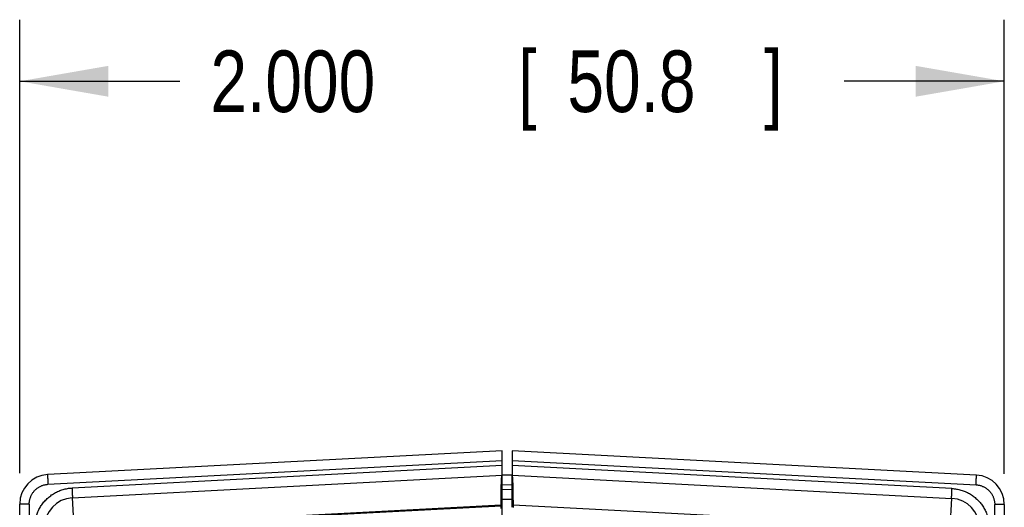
# Model space of a CAD drawing. Header units: inches. Extents: x 0 to 34, y 0 to 22.
# Tile 11 of 75: x 7.266 to 9.266, y 13.65 to 14.64. Entities that reach past the tile are written whole.
import ezdxf

# ---------------------------------------------------------------- set-up
doc = ezdxf.new("R2010")
doc.units = ezdxf.units.IN
doc.header["$LTSCALE"] = 1.87
doc.header["$MEASUREMENT"] = 0
doc.layers.get('0').update_dxf_attribs({"linetype": 'CONTINUOUS'})
doc.layers.add('DIMENSIONS', color=7, linetype='CONTINUOUS')
doc.styles.get("Standard").update_dxf_attribs({"font": 'txt', "width": 0.8})
doc.dimstyles.new('DIMSTYLE_1', dxfattribs={"dimtxt": 0.125, "dimasz": 0.18, "dimexe": 0.18, "dimexo": 0.0625, "dimgap": 0.09, "dimtad": 0, "dimtih": 1, "dimtoh": 1, "dimdec": 3, "dimzin": 4, "dimdsep": 46, "dimtxsty": 'STANDARD', "dimblk": '_FILLED', "dimblk1": '_FILLED', "dimblk2": '_FILLED', "dimcen": 0.09, "dimadec": 0, "dimazin": 0, "dimtp": 0.01, "dimtm": 0.01, "dimtfac": 1, "dimtdec": 3, "dimtofl": 0, "dimtmove": 0, "dimatfit": 3, "dimldrblk": '_FILLED', "dimfxl": 1, "dimtolj": 1, "dimtzin": 4, "dimarcsym": 0})

# ---------------------------------------------------------------- blocks, each defined once
blk = doc.blocks.new('_FILLED')
at = {"color": 0, "linetype": 'BYBLOCK'}
blk.add_solid([(0, 0), (-1, 0.174), (-1, -0.174)], dxfattribs=at)
blk = doc.blocks.new('*D7')
at = {"layer": 'DIMENSIONS', "color": 2, "linetype": 'CONTINUOUS'}
for p, q in [((7.2665, 13.7196), (7.2665, 14.6404)), ((9.2665, 13.7186), (9.2665, 14.6404)), ((7.2665, 14.5154), (7.5915, 14.5154)), ((9.2665, 14.5154), (8.9415, 14.5154))]:
    blk.add_line(p, q, dxfattribs=at)
at = {"layer": 'DIMENSIONS', "color": 2, "linetype": 'CONTINUOUS', "xscale": 0.18, "yscale": 0.18, "zscale": 0.18, "rotation": 180}
blk.add_blockref('_FILLED', (7.2665, 14.5154), dxfattribs=at)
at = {"layer": 'DIMENSIONS', "color": 2, "linetype": 'CONTINUOUS', "xscale": 0.18, "yscale": 0.18, "zscale": 0.18}
blk.add_blockref('_FILLED', (9.2665, 14.5154), dxfattribs=at)
at = {"layer": 'DIMENSIONS', "color": 2, "linetype": 'CONTINUOUS', "width": 0.8}
for s, p in [('2.000', (7.654, 14.4529)), ('[', (8.279, 14.4529)), ('50.8', (8.379, 14.4529)), (']', (8.779, 14.4529))]:
    blk.add_text(s, height=0.125, dxfattribs=at).set_placement(p)

msp = doc.modelspace()

# ---------------------------------------------------------------- linework, layer by layer
at = {"color": 7, "linetype": 'CONTINUOUS'}
for p, q in [((8.2465, 13.7654), (7.3234, 13.717)), ((8.2465, 13.6249), (8.2465, 13.7654)), ((8.2665, 13.7654), (8.2665, 13.7154)), ((9.2096, 13.716), (8.2665, 13.7654)), ((7.3239, 13.6971), (8.2465, 13.7454)), ((8.2665, 13.7454), (9.2091, 13.696)), ((8.2465, 13.7354), (7.3728, 13.6896)), ((9.1601, 13.6886), (8.2665, 13.7354)), ((7.3734, 13.6697), (8.2464, 13.7154)), ((8.2465, 13.7165), (8.2665, 13.7161)), ((8.2665, 13.7154), (9.1596, 13.6686)), ((8.2465, 13.6965), (8.2665, 13.6961)), ((8.2665, 13.6861), (8.2465, 13.6865)), ((7.3734, 13.6697), (7.3765, 13.6097)), ((8.2665, 13.6661), (8.2465, 13.6665)), ((9.1565, 13.6087), (9.1596, 13.6686)), ((7.2665, 8.8583), (7.2665, 13.6571)), ((7.286, 13.6571), (7.2665, 13.6571)), ((7.286, 13.6571), (7.286, 8.8583)), ((7.3765, 13.6097), (8.2442, 13.6552)), ((8.2442, 13.6528), (7.4396, 13.6106)), ((8.2442, 13.6528), (8.2442, 13.6552)), ((8.2686, 13.6552), (8.2686, 13.6503)), ((8.2686, 13.6552), (9.1565, 13.6087)), ((9.247, 8.8583), (9.247, 13.6561)), ((9.2665, 13.6561), (9.247, 13.6561)), ((9.2665, 13.6561), (9.2665, 8.8583))]:
    msp.add_line(p, q, dxfattribs=at)
for centre, start, end in [((7.3265, 13.6571), 93, 180), ((9.2065, 13.6561), 0, 87), ((7.3765, 13.6097), 93, 179.9975), ((9.1565, 13.6087), 0, 86.9976)]:
    msp.add_arc(centre, 0.06, start, end, dxfattribs=at)
for points, knots in [([(7.3234, 13.717), (7.3233, 13.717), (7.3233, 13.7169), (7.3233, 13.7167), (7.3233, 13.7164), (7.3232, 13.7159), (7.3232, 13.7153), (7.3232, 13.7146), (7.3232, 13.7137), (7.3233, 13.7128), (7.3233, 13.7117), (7.3233, 13.7106), (7.3233, 13.7093), (7.3234, 13.708), (7.3234, 13.7065), (7.3235, 13.7051), (7.3236, 13.7035), (7.3236, 13.702), (7.3237, 13.7003), (7.3238, 13.6987), (7.3238, 13.6976), (7.3239, 13.6971)], [0, 0, 0, 0, 0.004035, 0.014463, 0.031526, 0.055159, 0.08522, 0.121511, 0.163789, 0.211768, 0.265125, 0.323497, 0.386489, 0.453668, 0.524577, 0.598734, 0.675636, 0.754759, 0.835563, 0.917496, 1, 1, 1, 1]), ([(8.2442, 13.6552), (8.2442, 13.6565), (8.2442, 13.659), (8.2442, 13.6627), (8.2443, 13.6664), (8.2443, 13.6701), (8.2443, 13.6738), (8.2444, 13.6773), (8.2444, 13.6808), (8.2445, 13.6842), (8.2445, 13.6874), (8.2446, 13.6905), (8.2447, 13.6935), (8.2448, 13.6964), (8.2449, 13.699), (8.245, 13.7015), (8.2451, 13.7039), (8.2452, 13.706), (8.2453, 13.7079), (8.2454, 13.7096), (8.2455, 13.7111), (8.2457, 13.7124), (8.2458, 13.7135), (8.2459, 13.7143), (8.246, 13.7149), (8.2461, 13.7152), (8.2463, 13.7154), (8.2463, 13.7154)], [0, 0, 0, 0, 0.062203, 0.124341, 0.186138, 0.247366, 0.30763, 0.366665, 0.424275, 0.480167, 0.534218, 0.586137, 0.635741, 0.682857, 0.727236, 0.76878, 0.80727, 0.842579, 0.874569, 0.903069, 0.928028, 0.949356, 0.96697, 0.980784, 0.990769, 0.99701, 1, 1, 1, 1]), ([(8.2665, 13.6505), (8.2665, 13.6577), (8.2665, 13.6721), (8.2665, 13.6937), (8.2665, 13.7082), (8.2665, 13.7154)], [0, 0, 0, 0, 0.332656, 0.666113, 1, 1, 1, 1]), ([(8.2665, 13.7154), (8.2666, 13.7154), (8.2667, 13.7152), (8.2668, 13.7149), (8.2669, 13.7143), (8.267, 13.7134), (8.2671, 13.7124), (8.2673, 13.7111), (8.2674, 13.7096), (8.2675, 13.7079), (8.2676, 13.706), (8.2677, 13.7038), (8.2678, 13.7015), (8.2679, 13.699), (8.268, 13.6964), (8.2681, 13.6935), (8.2682, 13.6905), (8.2683, 13.6874), (8.2683, 13.6842), (8.2684, 13.6808), (8.2684, 13.6773), (8.2685, 13.6738), (8.2685, 13.6702), (8.2685, 13.6665), (8.2686, 13.6628), (8.2686, 13.659), (8.2686, 13.6565), (8.2686, 13.6552)], [0, 0, 0, 0, 0.002996, 0.009341, 0.01942, 0.033313, 0.050977, 0.072345, 0.097354, 0.125882, 0.157874, 0.193165, 0.231628, 0.273134, 0.317465, 0.364522, 0.414056, 0.465898, 0.519864, 0.575668, 0.633185, 0.692107, 0.752238, 0.813361, 0.875153, 0.937477, 1, 1, 1, 1]), ([(9.2091, 13.696), (9.2091, 13.6966), (9.2092, 13.6977), (9.2093, 13.6993), (9.2094, 13.7009), (9.2094, 13.7025), (9.2095, 13.704), (9.2095, 13.7055), (9.2096, 13.7069), (9.2096, 13.7083), (9.2097, 13.7095), (9.2097, 13.7107), (9.2097, 13.7117), (9.2097, 13.7127), (9.2098, 13.7135), (9.2098, 13.7143), (9.2097, 13.7149), (9.2097, 13.7153), (9.2097, 13.7157), (9.2097, 13.7159), (9.2097, 13.716), (9.2096, 13.716)], [0, 0, 0, 0, 0.082493, 0.16442, 0.245221, 0.324345, 0.401249, 0.47541, 0.546321, 0.6135, 0.67649, 0.734864, 0.788224, 0.836207, 0.878486, 0.914777, 0.944838, 0.968473, 0.985537, 0.995965, 1, 1, 1, 1]), ([(7.286, 13.6571), (7.286, 13.658), (7.286, 13.6599), (7.2863, 13.6626), (7.2868, 13.6653), (7.2875, 13.668), (7.2883, 13.6707), (7.2893, 13.6732), (7.2905, 13.6757), (7.2919, 13.6781), (7.2934, 13.6804), (7.2951, 13.6826), (7.2969, 13.6847), (7.2989, 13.6866), (7.301, 13.6884), (7.3032, 13.6901), (7.3056, 13.6916), (7.308, 13.6929), (7.3105, 13.694), (7.3131, 13.695), (7.3157, 13.6958), (7.3184, 13.6964), (7.3211, 13.6969), (7.323, 13.697), (7.3239, 13.6971)], [0, 0, 0, 0, 0.045166, 0.090607, 0.136161, 0.18172, 0.227182, 0.272577, 0.318039, 0.363601, 0.409162, 0.454652, 0.500109, 0.545582, 0.591087, 0.636622, 0.682133, 0.727553, 0.772931, 0.818402, 0.86398, 0.909533, 0.954917, 1, 1, 1, 1]), ([(7.297, 13.6098), (7.297, 13.6113), (7.2971, 13.6144), (7.2975, 13.619), (7.2982, 13.6237), (7.2991, 13.6282), (7.3004, 13.6328), (7.3018, 13.6372), (7.3036, 13.6416), (7.3055, 13.6458), (7.3078, 13.6499), (7.3102, 13.6539), (7.3129, 13.6577), (7.3158, 13.6614), (7.319, 13.6649), (7.3223, 13.6682), (7.3258, 13.6712), (7.3295, 13.6741), (7.3333, 13.6768), (7.3373, 13.6792), (7.3414, 13.6814), (7.3457, 13.6834), (7.35, 13.6851), (7.3545, 13.6866), (7.359, 13.6877), (7.3636, 13.6887), (7.3682, 13.6893), (7.3713, 13.6896), (7.3728, 13.6896)], [0, 0, 0, 0, 0.038148, 0.076504, 0.114978, 0.153518, 0.192071, 0.230592, 0.269082, 0.307561, 0.346046, 0.384543, 0.423054, 0.461571, 0.50007, 0.53854, 0.577002, 0.615484, 0.653996, 0.692521, 0.73104, 0.769545, 0.808033, 0.846499, 0.884936, 0.923334, 0.961683, 1, 1, 1, 1]), ([(7.3728, 13.6896), (7.3729, 13.6891), (7.3729, 13.688), (7.373, 13.6864), (7.3731, 13.6847), (7.3731, 13.6832), (7.3732, 13.6816), (7.3733, 13.6802), (7.3733, 13.6787), (7.3734, 13.6774), (7.3734, 13.6761), (7.3734, 13.675), (7.3735, 13.6739), (7.3735, 13.673), (7.3735, 13.6721), (7.3735, 13.6714), (7.3735, 13.6708), (7.3735, 13.6703), (7.3734, 13.67), (7.3734, 13.6698), (7.3734, 13.6697), (7.3734, 13.6697)], [0, 0, 0, 0, 0.082507, 0.164442, 0.245251, 0.324376, 0.40128, 0.475444, 0.546358, 0.613538, 0.676526, 0.734897, 0.788254, 0.836234, 0.87851, 0.914797, 0.944851, 0.968479, 0.985541, 0.995967, 1, 1, 1, 1]), ([(9.1596, 13.6686), (9.1596, 13.6686), (9.1596, 13.6687), (9.1596, 13.6689), (9.1595, 13.6693), (9.1595, 13.6697), (9.1595, 13.6703), (9.1595, 13.6711), (9.1595, 13.6719), (9.1595, 13.6729), (9.1596, 13.6739), (9.1596, 13.6751), (9.1596, 13.6764), (9.1597, 13.6777), (9.1597, 13.6791), (9.1598, 13.6806), (9.1598, 13.6821), (9.1599, 13.6837), (9.16, 13.6853), (9.1601, 13.6869), (9.1601, 13.688), (9.1602, 13.6886)], [0, 0, 0, 0, 0.004033, 0.01446, 0.031522, 0.055152, 0.085208, 0.121499, 0.163777, 0.211757, 0.265114, 0.323487, 0.386481, 0.453665, 0.524579, 0.598739, 0.675638, 0.75476, 0.835568, 0.917501, 1, 1, 1, 1]), ([(9.1601, 13.6886), (9.1617, 13.6885), (9.1648, 13.6883), (9.1694, 13.6876), (9.174, 13.6867), (9.1785, 13.6855), (9.183, 13.684), (9.1873, 13.6823), (9.1916, 13.6804), (9.1957, 13.6782), (9.1997, 13.6757), (9.2036, 13.6731), (9.2072, 13.6702), (9.2107, 13.6671), (9.214, 13.6638), (9.2172, 13.6603), (9.2201, 13.6566), (9.2228, 13.6528), (9.2252, 13.6488), (9.2275, 13.6447), (9.2294, 13.6405), (9.2312, 13.6361), (9.2326, 13.6317), (9.2339, 13.6272), (9.2348, 13.6226), (9.2355, 13.618), (9.2359, 13.6133), (9.236, 13.6102), (9.236, 13.6087)], [0, 0, 0, 0, 0.038439, 0.076876, 0.115334, 0.153807, 0.19229, 0.23078, 0.269285, 0.30781, 0.346351, 0.384874, 0.423346, 0.461786, 0.500246, 0.53876, 0.577298, 0.615818, 0.654302, 0.692771, 0.731245, 0.769738, 0.808259, 0.846797, 0.885302, 0.923715, 0.961979, 1, 1, 1, 1]), ([(9.2091, 13.696), (9.21, 13.696), (9.2118, 13.6958), (9.2146, 13.6954), (9.2173, 13.6948), (9.2199, 13.694), (9.2225, 13.693), (9.225, 13.6918), (9.2274, 13.6905), (9.2298, 13.689), (9.232, 13.6874), (9.2341, 13.6856), (9.236, 13.6836), (9.2379, 13.6816), (9.2396, 13.6794), (9.2411, 13.6771), (9.2425, 13.6747), (9.2437, 13.6722), (9.2447, 13.6696), (9.2455, 13.667), (9.2462, 13.6643), (9.2467, 13.6616), (9.247, 13.6588), (9.247, 13.657), (9.247, 13.6561)], [0, 0, 0, 0, 0.045058, 0.090416, 0.135957, 0.181536, 0.227017, 0.272407, 0.317825, 0.363324, 0.408851, 0.454361, 0.499842, 0.545302, 0.590789, 0.636344, 0.681905, 0.72737, 0.77277, 0.818231, 0.863783, 0.909335, 0.954785, 1, 1, 1, 1]), ([(8.2444, 13.6478), (8.2442, 13.6479), (8.2444, 13.6489), (8.2442, 13.6504), (8.2442, 13.6519), (8.2442, 13.6528)], [0, 0, 0, 0, 0.131531, 0.497942, 1, 1, 1, 1])]:
    msp.add_open_spline(points, degree=3, knots=knots, dxfattribs=at)

# ---------------------------------------------------------------- dimensions: what is measured, and where the dimension line sits
at = {"layer": 'DIMENSIONS', "color": 2, "linetype": 'CONTINUOUS'}
dim = msp.add_linear_dim(base=(7.2665, 14.5154), p1=(9.2665, 13.7186), p2=(7.2665, 13.7196), angle=180, dimstyle='DIMSTYLE_1', dxfattribs=at)
dim.commit()
dim.dimension.update_dxf_attribs({"geometry": '*D7', "text_midpoint": (8.2665, 14.5154), "dimtype": 160})

doc.saveas('drawing.dxf')
